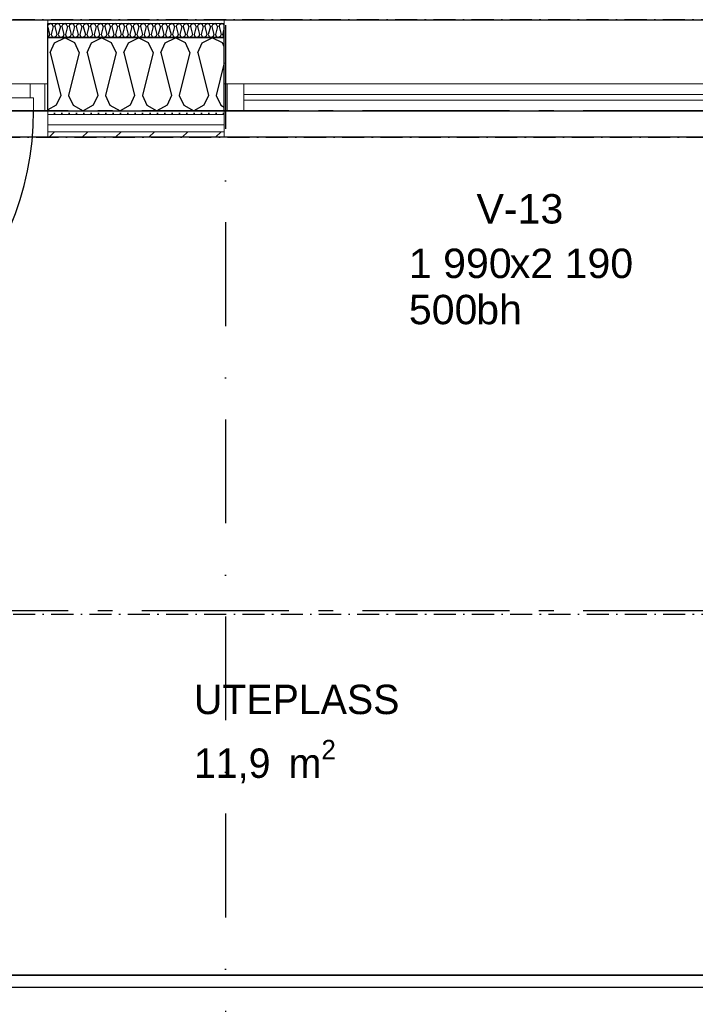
# Model space of a CAD drawing. Header units: millimetres. Extents: x -150 to 340931, y -1115 to 365939.
# Tile 22 of 253: x 282870 to 285166, y 346432 to 349781. Entities that reach past the tile are written whole.
import ezdxf
from ezdxf.enums import TextEntityAlignment as Align

# ---------------------------------------------------------------- set-up
doc = ezdxf.new("R2010")
doc.units = ezdxf.units.MM
doc.header["$LTSCALE"] = 0.5
doc.header["$MEASUREMENT"] = 0
for name, pattern in [('Akselinje', [1500, 1000, -200, 100, -200]), ('Over snittplan', [260, 150, -50, 10, -50]), ('PLINE', [0]), ('Prikk & stiplet', [1340.555525, 705.555534, -352.777767, 0, -282.222223])]:
    doc.linetypes.add(name, pattern=pattern)
for name, color, linetype in [('232- Ikke-bærende yttervegger (Skravur)(Nye konstruksjoner)', 7, 'Continuous'), ('232- Ikke-bærende yttervegger(Nye konstruksjoner)', 7, 'Continuous'), ('244- Vinduer_ dører_ foldevegger(Nye konstruksjoner)', 7, 'Continuous'), ('255- Gulvoverflate(Nye konstruksjoner)', 7, 'Continuous'), ('26-- Yttertak(Nye konstruksjoner)', 7, 'Continuous'), ('287- Andre rekkverk_ håndlister og fendere(Nye konstruksjoner)', 7, 'Continuous'), ('82-- Modullinjer(Nye konstruksjoner)', 7, 'Continuous'), ('842-M___1_50 Målsetting bygning', 7, 'Continuous'), ('842-M___1_50 Målsetting bygning(Nye konstruksjoner)', 7, 'Continuous'), ('852- Snittmarkør', 7, 'Continuous'), ('852- Teknisk_symbolsk informasjon_ bygning(Nye konstruksjoner)', 7, 'Continuous'), ('862- M___Nettoareal(Nye konstruksjoner)', 7, 'Continuous'), ('862- M___Nettoareal(Polylinje)(Nye konstruksjoner)', 7, 'Continuous'), ('862- M___Nettoareal(Tekst)(Nye konstruksjoner)', 7, 'Continuous')]:
    doc.layers.add(name, color=color, linetype=linetype)
for name, color, linetype, lineweight in [('234- Vinduer_ dører_ porter(Nye konstruksjoner)', 7, 'Continuous', 0), ('235- Utvendig kledning og overflate(Nye konstruksjoner)', 7, 'Continuous', 0), ('236- Innvendig kledning og overflate(Nye konstruksjoner)', 7, 'Continuous', 0)]:
    doc.layers.add(name, color=color, linetype=linetype, lineweight=lineweight)
doc.styles.add('GENERATED_STYLE_1', font='txt')
doc.styles.add('GENERATED_STYLE_3', font='arial.ttf')
doc.styles.add('GENERATED_STYLE_5', font='arial.ttf')
doc.dimstyles.new('GENERATED_STYLE__1', dxfattribs={"dimtxt": 100, "dimasz": 95, "dimexe": 0.18, "dimexo": 0.0625, "dimgap": 0, "dimtad": 1, "dimtih": 1, "dimtoh": 1, "dimdec": 0, "dimzin": 0, "dimdsep": 46, "dimtxsty": 'GENERATED_STYLE_3', "dimblk": 'ARROWHEAD_6', "dimblk1": 'ARROWHEAD_6', "dimblk2": 'ARROWHEAD_6', "dimcen": 0.09, "dimse1": 1, "dimse2": 1, "dimclrd": 256, "dimclre": 256, "dimclrt": 256, "dimadec": 1, "dimazin": 0, "dimtfac": 1, "dimtdec": 4, "dimtmove": 0, "dimatfit": 3, "dimfxl": 1, "dimtolj": 1, "dimtzin": 0, "dimarcsym": 0})
pattern_1 = [(0, (0, 0), (0, 43.30127), [0, -25]), (0, (12.5, 21.65), (0, 43.30127), [0, -25])]

# ---------------------------------------------------------------- blocks, each defined once
blk = doc.blocks.new('LEILIGHET 8__1', base_point=(283768.6, 348580.7))
at = {"layer": '862- M___Nettoareal(Polylinje)(Nye konstruksjoner)', "flags": 128}
blk.add_lwpolyline([(286041, 356380.7), (277911, 356380.7), (277911, 348080.7), (281226, 348080.7), (281226, 349780.7), (286041, 349780.7)], close=True, dxfattribs=at)
at = {"layer": '862- M___Nettoareal(Tekst)(Nye konstruksjoner)', "style": 'GENERATED_STYLE_1'}
for tag, p in [('DUMMY_861', (280015.2, 358168.6)), ('ROOM_NAME', (279278, 358118.8)), ('DUMMY_862', (279278, 357980.3))]:
    blk.add_attdef(tag, text='', height=100, dxfattribs=at).set_placement(p, align=Align.TOP_LEFT)
blk = doc.blocks.new('UTEPLASS__28', base_point=(283776.8, 347380.7))
at = {"layer": '862- M___Nettoareal(Polylinje)(Nye konstruksjoner)', "linetype": 'PLINE', "flags": 128}
blk.add_lwpolyline([(285803, 349380.7), (281626, 349380.7), (281626, 346530.7), (285803, 346530.7)], close=True, dxfattribs=at)
at = {"layer": '862- M___Nettoareal(Tekst)(Nye konstruksjoner)', "insert": (283461.9, 347331.4), "char_height": 100, "attachment_point": 1, "style": 'GENERATED_STYLE_1'}
blk.add_mtext('\\A1;{\\pql;\\pt0,2300;\\fAvenir Light|b0|i0|c0|p0;\\W1.000000;11,9\\fAvenir Light|b0|i0|c0|p0;\\W1.000000;\\A1{\\H.66x;\\S^  ;}\\fAvenir Light|b0|i0|c0|p0;\\W1.000000; m\\fAvenir Light|b0|i0|c0|p0;\\W1.000000;\\A1{\\H.66x;\\S2^  ;}}', dxfattribs=at)
at = {"layer": '862- M___Nettoareal(Tekst)(Nye konstruksjoner)', "style": 'GENERATED_STYLE_1'}
for tag, p in [('DUMMY_861', (284091.6, 347568.9)), ('ROOM_NAME', (283461.9, 347519.1)), ('DUMMY_862', (283461.9, 347380.7))]:
    blk.add_attdef(tag, text='', height=100, dxfattribs=at).set_placement(p, align=Align.TOP_LEFT)
blk = doc.blocks.new('*X172')
at = {"layer": '232- Ikke-bærende yttervegger (Skravur)(Nye konstruksjoner)', "linetype": 'PLINE'}
for p, q in [((282965, 349759.5), (282967.3, 349764.5)), ((282965, 349755.4), (282971.4, 349729.9)), ((282967.3, 349764.5), (282973.9, 349767.7)), ((282980.6, 349764.5), (282973.9, 349767.7)), ((282983.5, 349758), (282976.5, 349729.9)), ((282983.5, 349758), (282980.6, 349764.5)), ((282988.6, 349758), (282991.6, 349764.5)), ((282988.6, 349758), (282995.7, 349729.9)), ((282991.6, 349764.5), (282998.2, 349767.7)), ((283004.9, 349764.5), (282998.2, 349767.7)), ((283007.8, 349758), (283000.8, 349729.9)), ((283007.8, 349758), (283004.9, 349764.5)), ((283012.9, 349758), (283015.9, 349764.5)), ((283012.9, 349758), (283020, 349729.9)), ((283015.9, 349764.5), (283022.5, 349767.7)), ((283029.1, 349764.5), (283022.5, 349767.7)), ((283032.1, 349758), (283025.1, 349729.9)), ((283032.1, 349758), (283029.1, 349764.5)), ((283037.2, 349758), (283040.2, 349764.5)), ((283037.2, 349758), (283044.2, 349729.9)), ((283040.2, 349764.5), (283046.8, 349767.7)), ((283053.4, 349764.5), (283046.8, 349767.7)), ((283056.4, 349758), (283049.3, 349729.9)), ((283056.4, 349758), (283053.4, 349764.5)), ((283061.5, 349758), (283064.4, 349764.5)), ((283061.5, 349758), (283068.5, 349729.9)), ((283064.4, 349764.5), (283071.1, 349767.7)), ((283077.7, 349764.5), (283071.1, 349767.7)), ((283080.7, 349758), (283073.6, 349729.9)), ((283080.7, 349758), (283077.7, 349764.5)), ((283085.8, 349758), (283088.7, 349764.5)), ((283085.8, 349758), (283092.8, 349729.9)), ((283088.7, 349764.5), (283095.4, 349767.7)), ((283102, 349764.5), (283095.4, 349767.7)), ((283104.9, 349758), (283097.9, 349729.9)), ((283104.9, 349758), (283102, 349764.5)), ((283110, 349758), (283113, 349764.5)), ((283110, 349758), (283117.1, 349729.9)), ((283113, 349764.5), (283119.6, 349767.7)), ((283126.3, 349764.5), (283119.6, 349767.7)), ((283129.2, 349758), (283122.2, 349729.9)), ((283129.2, 349758), (283126.3, 349764.5)), ((283134.3, 349758), (283137.3, 349764.5)), ((283134.3, 349758), (283141.4, 349729.9)), ((283137.3, 349764.5), (283143.9, 349767.7)), ((283150.5, 349764.5), (283143.9, 349767.7)), ((283153.5, 349758), (283146.5, 349729.9)), ((283153.5, 349758), (283150.5, 349764.5)), ((283158.6, 349758), (283161.6, 349764.5)), ((283158.6, 349758), (283165.6, 349729.9)), ((283161.6, 349764.5), (283168.2, 349767.7)), ((283174.8, 349764.5), (283168.2, 349767.7)), ((283177.8, 349758), (283170.7, 349729.9)), ((283177.8, 349758), (283174.8, 349764.5)), ((283182.9, 349758), (283185.8, 349764.5)), ((283182.9, 349758), (283189.9, 349729.9)), ((283185.8, 349764.5), (283192.5, 349767.7)), ((283199.1, 349764.5), (283192.5, 349767.7)), ((283202.1, 349758), (283195, 349729.9)), ((283202.1, 349758), (283199.1, 349764.5)), ((283207.2, 349758), (283210.1, 349764.5)), ((283207.2, 349758), (283214.2, 349729.9)), ((283210.1, 349764.5), (283216.8, 349767.7)), ((283223.4, 349764.5), (283216.8, 349767.7)), ((283226.4, 349758), (283219.3, 349729.9)), ((283226.4, 349758), (283223.4, 349764.5)), ((283231.5, 349758), (283234.4, 349764.5)), ((283231.5, 349758), (283238.5, 349729.9)), ((283234.4, 349764.5), (283241, 349767.7)), ((283247.7, 349764.5), (283241, 349767.7)), ((283250.6, 349758), (283243.6, 349729.9)), ((283250.6, 349758), (283247.7, 349764.5)), ((283255.7, 349758), (283258.7, 349764.5)), ((283255.7, 349758), (283262.8, 349729.9)), ((283258.7, 349764.5), (283265.3, 349767.7)), ((283272, 349764.5), (283265.3, 349767.7)), ((283274.9, 349758), (283267.9, 349729.9)), ((283274.9, 349758), (283272, 349764.5)), ((283280, 349758), (283283, 349764.5)), ((283280, 349758), (283287.1, 349729.9)), ((283283, 349764.5), (283289.6, 349767.7)), ((283296.2, 349764.5), (283289.6, 349767.7)), ((283299.2, 349758), (283292.2, 349729.9)), ((283299.2, 349758), (283296.2, 349764.5)), ((283304.3, 349758), (283307.3, 349764.5)), ((283304.3, 349758), (283311.3, 349729.9)), ((283307.3, 349764.5), (283313.9, 349767.7)), ((283320.5, 349764.5), (283313.9, 349767.7)), ((283323.5, 349758), (283316.4, 349729.9)), ((283323.5, 349758), (283320.5, 349764.5)), ((283328.6, 349758), (283331.5, 349764.5)), ((283328.6, 349758), (283335.6, 349729.9)), ((283331.5, 349764.5), (283338.2, 349767.7)), ((283344.8, 349764.5), (283338.2, 349767.7)), ((283347.8, 349758), (283340.7, 349729.9)), ((283347.8, 349758), (283344.8, 349764.5)), ((283352.9, 349758), (283355.8, 349764.5)), ((283352.9, 349758), (283359.9, 349729.9)), ((283355.8, 349764.5), (283362.4, 349767.7)), ((283369.1, 349764.5), (283362.4, 349767.7)), ((283372, 349758), (283365, 349729.9)), ((283372, 349758), (283369.1, 349764.5)), ((283377.1, 349758), (283380.1, 349764.5)), ((283377.1, 349758), (283384.2, 349729.9)), ((283380.1, 349764.5), (283386.7, 349767.7)), ((283393.4, 349764.5), (283386.7, 349767.7)), ((283396.3, 349758), (283389.3, 349729.9)), ((283396.3, 349758), (283393.4, 349764.5)), ((283401.4, 349758), (283404.4, 349764.5)), ((283401.4, 349758), (283408.5, 349729.9)), ((283404.4, 349764.5), (283411, 349767.7)), ((283417.6, 349764.5), (283411, 349767.7)), ((283420.6, 349758), (283413.6, 349729.9)), ((283420.6, 349758), (283417.6, 349764.5)), ((283425.7, 349758), (283428.7, 349764.5)), ((283425.7, 349758), (283432.7, 349729.9)), ((283428.7, 349764.5), (283435.3, 349767.7)), ((283441.9, 349764.5), (283435.3, 349767.7)), ((283444.9, 349758), (283437.8, 349729.9)), ((283444.9, 349758), (283441.9, 349764.5)), ((283450, 349758), (283452.9, 349764.5)), ((283450, 349758), (283457, 349729.9)), ((283452.9, 349764.5), (283459.6, 349767.7)), ((283466.2, 349764.5), (283459.6, 349767.7)), ((283469.2, 349758), (283462.1, 349729.9)), ((283469.2, 349758), (283466.2, 349764.5)), ((283474.3, 349758), (283477.2, 349764.5)), ((283474.3, 349758), (283481.3, 349729.9)), ((283477.2, 349764.5), (283483.9, 349767.7)), ((283490.5, 349764.5), (283483.9, 349767.7)), ((283493.4, 349758), (283486.4, 349729.9)), ((283493.4, 349758), (283490.5, 349764.5)), ((283498.5, 349758), (283501.5, 349764.5)), ((283498.5, 349758), (283505.6, 349729.9)), ((283501.5, 349764.5), (283508.1, 349767.7)), ((283514.8, 349764.5), (283508.1, 349767.7)), ((283517.7, 349758), (283510.7, 349729.9)), ((283517.7, 349758), (283514.8, 349764.5)), ((283522.8, 349758), (283525.8, 349764.5)), ((283522.8, 349758), (283529.9, 349729.9)), ((283525.8, 349764.5), (283532.4, 349767.7)), ((283539, 349764.5), (283532.4, 349767.7)), ((283542, 349758), (283535, 349729.9)), ((283542, 349758), (283539, 349764.5)), ((283547.1, 349758), (283550.1, 349764.5)), ((283547.1, 349758), (283554.1, 349729.9)), ((283550.1, 349764.5), (283556.7, 349767.7)), ((283563.3, 349764.5), (283556.7, 349767.7)), ((283565, 349760.9), (283563.3, 349764.5)), ((282968.4, 349723.4), (282965, 349721.5)), ((282971.4, 349729.9), (282968.4, 349723.4)), ((282976.5, 349729.9), (282979.5, 349723.4)), ((282979.5, 349723.4), (282986.1, 349719.7)), ((282992.7, 349723.4), (282986.1, 349719.7)), ((282995.7, 349729.9), (282992.7, 349723.4)), ((283000.8, 349729.9), (283003.7, 349723.4)), ((283003.7, 349723.4), (283010.4, 349719.7)), ((283017, 349723.4), (283010.4, 349719.7)), ((283020, 349729.9), (283017, 349723.4)), ((283025.1, 349729.9), (283028, 349723.4)), ((283028, 349723.4), (283034.7, 349719.7)), ((283041.3, 349723.4), (283034.7, 349719.7)), ((283044.2, 349729.9), (283041.3, 349723.4)), ((283049.3, 349729.9), (283052.3, 349723.4)), ((283052.3, 349723.4), (283058.9, 349719.7)), ((283065.6, 349723.4), (283058.9, 349719.7)), ((283068.5, 349729.9), (283065.6, 349723.4)), ((283073.6, 349729.9), (283076.6, 349723.4)), ((283076.6, 349723.4), (283083.2, 349719.7)), ((283089.8, 349723.4), (283083.2, 349719.7)), ((283092.8, 349729.9), (283089.8, 349723.4)), ((283097.9, 349729.9), (283100.9, 349723.4)), ((283100.9, 349723.4), (283107.5, 349719.7)), ((283114.1, 349723.4), (283107.5, 349719.7)), ((283117.1, 349729.9), (283114.1, 349723.4)), ((283122.2, 349729.9), (283125.1, 349723.4)), ((283125.1, 349723.4), (283131.8, 349719.7)), ((283138.4, 349723.4), (283131.8, 349719.7)), ((283141.4, 349729.9), (283138.4, 349723.4)), ((283146.5, 349729.9), (283149.4, 349723.4)), ((283149.4, 349723.4), (283156.1, 349719.7)), ((283162.7, 349723.4), (283156.1, 349719.7)), ((283165.6, 349729.9), (283162.7, 349723.4)), ((283170.7, 349729.9), (283173.7, 349723.4)), ((283173.7, 349723.4), (283180.3, 349719.7)), ((283187, 349723.4), (283180.3, 349719.7)), ((283189.9, 349729.9), (283187, 349723.4)), ((283195, 349729.9), (283198, 349723.4)), ((283198, 349723.4), (283204.6, 349719.7)), ((283211.3, 349723.4), (283204.6, 349719.7)), ((283214.2, 349729.9), (283211.3, 349723.4)), ((283219.3, 349729.9), (283222.3, 349723.4)), ((283222.3, 349723.4), (283228.9, 349719.7)), ((283235.5, 349723.4), (283228.9, 349719.7)), ((283238.5, 349729.9), (283235.5, 349723.4)), ((283243.6, 349729.9), (283246.6, 349723.4)), ((283246.6, 349723.4), (283253.2, 349719.7)), ((283259.8, 349723.4), (283253.2, 349719.7)), ((283262.8, 349729.9), (283259.8, 349723.4)), ((283267.9, 349729.9), (283270.8, 349723.4)), ((283270.8, 349723.4), (283277.5, 349719.7)), ((283284.1, 349723.4), (283277.5, 349719.7)), ((283287.1, 349729.9), (283284.1, 349723.4)), ((283292.2, 349729.9), (283295.1, 349723.4)), ((283295.1, 349723.4), (283301.7, 349719.7)), ((283308.4, 349723.4), (283301.7, 349719.7)), ((283311.3, 349729.9), (283308.4, 349723.4)), ((283316.4, 349729.9), (283319.4, 349723.4)), ((283319.4, 349723.4), (283326, 349719.7)), ((283332.7, 349723.4), (283326, 349719.7)), ((283335.6, 349729.9), (283332.7, 349723.4)), ((283340.7, 349729.9), (283343.7, 349723.4)), ((283343.7, 349723.4), (283350.3, 349719.7)), ((283356.9, 349723.4), (283350.3, 349719.7)), ((283359.9, 349729.9), (283356.9, 349723.4)), ((283365, 349729.9), (283368, 349723.4)), ((283368, 349723.4), (283374.6, 349719.7)), ((283381.2, 349723.4), (283374.6, 349719.7)), ((283384.2, 349729.9), (283381.2, 349723.4)), ((283389.3, 349729.9), (283392.2, 349723.4)), ((283392.2, 349723.4), (283398.9, 349719.7)), ((283405.5, 349723.4), (283398.9, 349719.7)), ((283408.5, 349729.9), (283405.5, 349723.4)), ((283413.6, 349729.9), (283416.5, 349723.4)), ((283416.5, 349723.4), (283423.2, 349719.7)), ((283429.8, 349723.4), (283423.2, 349719.7)), ((283432.7, 349729.9), (283429.8, 349723.4)), ((283437.8, 349729.9), (283440.8, 349723.4)), ((283440.8, 349723.4), (283447.4, 349719.7)), ((283454.1, 349723.4), (283447.4, 349719.7)), ((283457, 349729.9), (283454.1, 349723.4)), ((283462.1, 349729.9), (283465.1, 349723.4)), ((283465.1, 349723.4), (283471.7, 349719.7)), ((283478.3, 349723.4), (283471.7, 349719.7)), ((283481.3, 349729.9), (283478.3, 349723.4)), ((283486.4, 349729.9), (283489.4, 349723.4)), ((283489.4, 349723.4), (283496, 349719.7)), ((283502.6, 349723.4), (283496, 349719.7)), ((283505.6, 349729.9), (283502.6, 349723.4)), ((283510.7, 349729.9), (283513.6, 349723.4)), ((283513.6, 349723.4), (283520.3, 349719.7)), ((283526.9, 349723.4), (283520.3, 349719.7)), ((283529.9, 349729.9), (283526.9, 349723.4)), ((283535, 349729.9), (283537.9, 349723.4)), ((283537.9, 349723.4), (283544.6, 349719.7)), ((283551.2, 349723.4), (283544.6, 349719.7)), ((283554.1, 349729.9), (283551.2, 349723.4)), ((283565, 349752.9), (283559.3, 349729.9)), ((283559.3, 349729.9), (283562.2, 349723.4)), ((283562.2, 349723.4), (283565, 349721.8))]:
    blk.add_line(p, q, dxfattribs=at)
blk = doc.blocks.new('*X175')
at = {"layer": '232- Ikke-bærende yttervegger (Skravur)(Nye konstruksjoner)', "linetype": 'PLINE'}
for p, q in [((282973, 349668.9), (282988.3, 349702.5)), ((282988.3, 349702.5), (283022.5, 349718.7)), ((283056.8, 349702.5), (283022.5, 349718.7)), ((283072.1, 349668.9), (283056.8, 349702.5)), ((283098.4, 349668.9), (283113.7, 349702.5)), ((283113.7, 349702.5), (283148, 349718.7)), ((283182.2, 349702.5), (283148, 349718.7)), ((283197.5, 349668.9), (283182.2, 349702.5)), ((283223.9, 349668.9), (283239.2, 349702.5)), ((283239.2, 349702.5), (283273.4, 349718.7)), ((283307.7, 349702.5), (283273.4, 349718.7)), ((283323, 349668.9), (283307.7, 349702.5)), ((283349.3, 349668.9), (283364.6, 349702.5)), ((283364.6, 349702.5), (283398.9, 349718.7)), ((283433.1, 349702.5), (283398.9, 349718.7)), ((283448.4, 349668.9), (283433.1, 349702.5)), ((283474.8, 349668.9), (283490.1, 349702.5)), ((283490.1, 349702.5), (283524.3, 349718.7)), ((283558.6, 349702.5), (283524.3, 349718.7)), ((283565, 349688.4), (283558.6, 349702.5)), ((282973, 349668.9), (283009.3, 349523.4)), ((283072.1, 349668.9), (283035.7, 349523.4)), ((283098.4, 349668.9), (283134.8, 349523.4)), ((283197.5, 349668.9), (283161.1, 349523.4)), ((283223.9, 349668.9), (283260.2, 349523.4)), ((283323, 349668.9), (283286.6, 349523.4)), ((283349.3, 349668.9), (283385.7, 349523.4)), ((283448.4, 349668.9), (283412, 349523.4)), ((283474.8, 349668.9), (283511.1, 349523.4)), ((283565, 349633.4), (283537.5, 349523.4)), ((283009.3, 349523.4), (282994, 349489.8)), ((283035.7, 349523.4), (283051, 349489.8)), ((283134.8, 349523.4), (283119.5, 349489.8)), ((283161.1, 349523.4), (283176.4, 349489.8)), ((283260.2, 349523.4), (283245, 349489.8)), ((283286.6, 349523.4), (283301.9, 349489.8)), ((283385.7, 349523.4), (283370.4, 349489.8)), ((283412, 349523.4), (283427.3, 349489.8)), ((283511.1, 349523.4), (283495.9, 349489.8)), ((283537.5, 349523.4), (283552.8, 349489.8)), ((282994, 349489.8), (282965, 349473.6)), ((283051, 349489.8), (283085.2, 349470.7)), ((283119.5, 349489.8), (283085.2, 349470.7)), ((283176.4, 349489.8), (283210.7, 349470.7)), ((283245, 349489.8), (283210.7, 349470.7)), ((283301.9, 349489.8), (283336.1, 349470.7)), ((283370.4, 349489.8), (283336.1, 349470.7)), ((283427.3, 349489.8), (283461.6, 349470.7)), ((283495.9, 349489.8), (283461.6, 349470.7)), ((283552.8, 349489.8), (283565, 349483))]:
    blk.add_line(p, q, dxfattribs=at)
blk = doc.blocks.new('Vindustempel[21]', base_point=(284570, 349780.7))
at = {"layer": '852- Teknisk_symbolsk informasjon_ bygning(Nye konstruksjoner)', "char_height": 100, "attachment_point": 1, "style": 'GENERATED_STYLE_3'}
for s, insert in [('\\A1;{\\pql;\\pt0,50;\\fArial|b0|i0|c0|p0;\\W1.000000;1\xa0990\\fArial|b0|i0|c0|p0;\\W1.000000;\\A1{\\H.66x;\\S^  ;}\\fArial|b0|i0|c0|p0;\\W1.000000;\\fArial|b0|i0|c0|p0;\\W1.000000;\\A1{\\H.66x;\\S^  ;}}', (284192.5, 349002.1)), ('\\A1;{\\pql;\\pt0,50;\\fArial|b0|i0|c0|p0;\\W1.000000;x2\xa0190\\fArial|b0|i0|c0|p0;\\W1.000000;\\A1{\\H.66x;\\S^  ;}\\fArial|b0|i0|c0|p0;\\W1.000000;\\fArial|b0|i0|c0|p0;\\W1.000000;\\A1{\\H.66x;\\S^  ;}}', (284535.7, 349002.1)), ('\\A1;{\\pql;\\pt0,50;\\fArial|b0|i0|c0|p0;\\W1.000000;500\\fArial|b0|i0|c0|p0;\\W1.000000;\\A1{\\H.66x;\\S^  ;}\\fArial|b0|i0|c0|p0;\\W1.000000;\\fArial|b0|i0|c0|p0;\\W1.000000;\\A1{\\H.66x;\\S^  ;}}', (284192.5, 348845))]:
    blk.add_mtext(s, dxfattribs=dict(at, insert=insert))
at = {"layer": '852- Teknisk_symbolsk informasjon_ bygning(Nye konstruksjoner)', "style": 'GENERATED_STYLE_3'}
blk.add_attdef('AC_WIDO_ID', text='', height=100, dxfattribs=at).set_placement((284570, 349057.5), align=Align.BOTTOM_CENTER)
for tag, p in [('DUMMY_233', (284116.3, 349025)), ('DUMMY_235', (284116.3, 348867.8))]:
    blk.add_attdef(tag, text='', height=100, dxfattribs=at).set_placement(p, align=Align.TOP_RIGHT)
for tag, p in [('DUMMY_234', (284947.5, 349025)), ('strSillSuffix', (284421.3, 348845))]:
    blk.add_attdef(tag, text='', height=100, dxfattribs=at).set_placement(p, align=Align.TOP_LEFT)
blk = doc.blocks.new('Vindu[15]')
at = {"layer": '234- Vinduer_ dører_ porter(Nye konstruksjoner)', "linetype": 'PLINE'}
for p, q in [((285575, 349780.7), (283565, 349780.7)), ((283565, 349562.7), (283575, 349562.7)), ((283575, 349562.7), (283631, 349562.7)), ((283575, 349562.7), (283575, 349470.7)), ((283631, 349562.7), (283631, 349470.7)), ((283631, 349562.7), (285509, 349562.7)), ((285509, 349470.7), (285509, 349562.7)), ((285509, 349562.7), (285565, 349562.7)), ((285565, 349562.7), (285575, 349562.7)), ((285565, 349562.7), (285565, 349470.7)), ((283631, 349526.7), (285509, 349526.7)), ((285509, 349506.7), (283631, 349506.7)), ((283575, 349470.7), (283565, 349470.7)), ((283631, 349470.7), (283575, 349470.7)), ((285509, 349470.7), (283631, 349470.7)), ((285565, 349470.7), (285509, 349470.7)), ((285575, 349470.7), (285565, 349470.7)), ((285575, 349380.7), (283565, 349380.7))]:
    blk.add_line(p, q, dxfattribs=at)
at = {"layer": '235- Utvendig kledning og overflate(Nye konstruksjoner)', "linetype": 'PLINE'}
for p, q in [((283565, 349458.7), (283565, 349470.7)), ((283565, 349422.7), (283565, 349458.7)), ((285575, 349458.7), (285575, 349470.7)), ((285575, 349422.7), (285575, 349458.7)), ((283565, 349399.7), (283565, 349422.7)), ((285575, 349399.7), (285575, 349422.7)), ((283565, 349380.7), (283565, 349399.7)), ((285575, 349380.7), (285575, 349399.7))]:
    blk.add_line(p, q, dxfattribs=at)
at = {"layer": '236- Innvendig kledning og overflate(Nye konstruksjoner)', "linetype": 'PLINE'}
for p, q in [((283565, 349767.7), (283565, 349780.7)), ((285575, 349767.7), (285575, 349780.7)), ((283565, 349718.7), (283565, 349719.7)), ((285575, 349718.7), (285575, 349719.7))]:
    blk.add_line(p, q, dxfattribs=at)
at = {"layer": '244- Vinduer_ dører_ foldevegger(Nye konstruksjoner)', "linetype": 'PLINE'}
for p, q in [((283565, 349719.7), (283565, 349767.7)), ((285575, 349719.7), (285575, 349767.7)), ((283565, 349562.7), (283565, 349718.7)), ((285575, 349562.7), (285575, 349718.7)), ((283565, 349470.7), (283565, 349562.7)), ((283565, 349470.7), (283565, 349562.7)), ((285575, 349470.7), (285575, 349562.7)), ((285575, 349470.7), (285575, 349562.7))]:
    blk.add_line(p, q, dxfattribs=at)
at = {"layer": '852- Teknisk_symbolsk informasjon_ bygning(Nye konstruksjoner)'}
ref = blk.add_blockref('Vindustempel[21]', (284570, 349780.7), dxfattribs=at)
ref.add_attrib('AC_WIDO_ID', 'V-13', dxfattribs={"color": 7, "height": 100, "style": 'GENERATED_STYLE_3'}).set_placement((284570, 349057.5), align=Align.BOTTOM_CENTER)
ref.add_attrib('strSillSuffix', 'bh', dxfattribs={"color": 7, "height": 100, "style": 'GENERATED_STYLE_3'}).set_placement((284421.3, 348845), align=Align.TOP_LEFT)
blk = doc.blocks.new('Dørstempel[22]', base_point=(282410, 349780.7))
at = {"layer": '852- Teknisk_symbolsk informasjon_ bygning(Nye konstruksjoner)', "char_height": 100, "attachment_point": 1, "style": 'GENERATED_STYLE_3'}
for s, insert in [('\\A1;{\\pql;\\pt0,50;\\fArial|b0|i0|c0|p0;\\W1.000000;1\xa0090\\fArial|b0|i0|c0|p0;\\W1.000000;\\A1{\\H.66x;\\S^  ;}\\fArial|b0|i0|c0|p0;\\W1.000000;\\fArial|b0|i0|c0|p0;\\W1.000000;\\A1{\\H.66x;\\S^  ;}}', (282032.5, 349002.6)), ('\\A1;{\\pql;\\pt0,50;\\fArial|b0|i0|c0|p0;\\W1.000000;x2\xa0690\\fArial|b0|i0|c0|p0;\\W1.000000;\\A1{\\H.66x;\\S^  ;}\\fArial|b0|i0|c0|p0;\\W1.000000;\\fArial|b0|i0|c0|p0;\\W1.000000;\\A1{\\H.66x;\\S^  ;}}', (282375.7, 349002.6))]:
    blk.add_mtext(s, dxfattribs=dict(at, insert=insert))
at = {"layer": '852- Teknisk_symbolsk informasjon_ bygning(Nye konstruksjoner)', "style": 'GENERATED_STYLE_3'}
blk.add_attdef('AC_WIDO_ID', text='', height=100, dxfattribs=at).set_placement((282410, 349058), align=Align.BOTTOM_CENTER)
for tag, p in [('DUMMY_228', (281956.3, 349025.5)), ('DUMMY_230', (281956.3, 348868.3)), ('DUMMY_232', (281956.3, 348711.2))]:
    blk.add_attdef(tag, text='', height=100, dxfattribs=at).set_placement(p, align=Align.TOP_RIGHT)
for tag, p in [('DUMMY_229', (282787.5, 349025.5)), ('DUMMY_231', (282032.5, 348868.3)), ('DUMMY_233', (282032.5, 348711.2))]:
    blk.add_attdef(tag, text='', height=100, dxfattribs=at).set_placement(p, align=Align.TOP_LEFT)
blk = doc.blocks.new('Dør[4]')
at = {"layer": '234- Vinduer_ dører_ porter(Nye konstruksjoner)', "linetype": 'PLINE'}
for p, q in [((282965, 349780.7), (281855, 349780.7)), ((281865, 349562.7), (281855, 349562.7)), ((281855, 349470.7), (281855, 349562.7)), ((281865, 349562.7), (281865, 349470.7)), ((281915, 349562.7), (281865, 349562.7)), ((281915, 349562.7), (282905, 349562.7)), ((281915, 349514.7), (281915, 349562.7)), ((282905, 349562.7), (282905, 349514.7)), ((282955, 349562.7), (282905, 349562.7)), ((282955, 349562.7), (282965, 349562.7)), ((282955, 349470.7), (282955, 349562.7)), ((282965, 349470.7), (282965, 349562.7)), ((281903, 349470.7), (281903, 349514.7)), ((281903, 349514.7), (281915, 349514.7)), ((282905, 349514.7), (281915, 349514.7)), ((282905, 349514.7), (282917, 349514.7)), ((282917, 349514.7), (282917, 349470.7)), ((281865, 349470.7), (281855, 349470.7)), ((281865, 349470.7), (281903, 349470.7)), ((281903, 349370.7), (281903, 349470.7)), ((281903, 349470.7), (281947, 349470.7)), ((281947, 349470.7), (281947, 349370.7)), ((282917, 349470.7), (282955, 349470.7)), ((282955, 349470.7), (282965, 349470.7)), ((282965, 349380.7), (281855, 349380.7)), ((281947, 349370.7), (281903, 349370.7)), ((281925, 348556.7), (281925, 349370.7)), ((281903, 348456.7), (281903, 348556.7)), ((281903, 348556.7), (281947, 348556.7)), ((281947, 348556.7), (281947, 348456.7)), ((281947, 348456.7), (281903, 348456.7))]:
    blk.add_line(p, q, dxfattribs=at)
at = {"layer": '234- Vinduer_ dører_ porter(Nye konstruksjoner)', "linetype": 'PLINE', "flags": 128}
for points in [[(281903, 348556.7), (281903, 349370.7), (281925, 349370.7), (281925, 348556.7)], [(281925, 348556.7), (281925, 349370.7), (281947, 349370.7), (281947, 348556.7)]]:
    blk.add_lwpolyline(points, close=True, dxfattribs=at)
at = {"layer": '235- Utvendig kledning og overflate(Nye konstruksjoner)', "linetype": 'PLINE'}
for p, q in [((281855, 349458.7), (281855, 349470.7)), ((281855, 349422.7), (281855, 349458.7)), ((282965, 349458.7), (282965, 349470.7)), ((282965, 349422.7), (282965, 349458.7)), ((281855, 349399.7), (281855, 349422.7)), ((282965, 349399.7), (282965, 349422.7)), ((281855, 349380.7), (281855, 349399.7)), ((282965, 349380.7), (282965, 349399.7))]:
    blk.add_line(p, q, dxfattribs=at)
at = {"layer": '236- Innvendig kledning og overflate(Nye konstruksjoner)', "linetype": 'PLINE'}
for p, q in [((281855, 349767.7), (281855, 349780.7)), ((282965, 349767.7), (282965, 349780.7)), ((281855, 349718.7), (281855, 349719.7)), ((282965, 349718.7), (282965, 349719.7))]:
    blk.add_line(p, q, dxfattribs=at)
at = {"layer": '244- Vinduer_ dører_ foldevegger(Nye konstruksjoner)', "linetype": 'PLINE'}
for p, q in [((281855, 349719.7), (281855, 349767.7)), ((282965, 349719.7), (282965, 349767.7)), ((281855, 349562.7), (281855, 349718.7)), ((282965, 349562.7), (282965, 349718.7)), ((281855, 349470.7), (281855, 349562.7)), ((281855, 349470.7), (281855, 349562.7)), ((282965, 349470.7), (282965, 349562.7)), ((282965, 349470.7), (282965, 349562.7))]:
    blk.add_line(p, q, dxfattribs=at)
blk.add_arc((281903, 349470.7), 1014, 270, 0, dxfattribs=at)
at = {"layer": '852- Teknisk_symbolsk informasjon_ bygning(Nye konstruksjoner)'}
ref = blk.add_blockref('Dørstempel[22]', (282410, 349780.7), dxfattribs=at)
ref.add_attrib('AC_WIDO_ID', 'YD-03-2', dxfattribs={"color": 7, "height": 100, "style": 'GENERATED_STYLE_3'}).set_placement((282410, 349058), align=Align.BOTTOM_CENTER)
blk = doc.blocks.new('Standard grid marker[80]', base_point=(305734.8, 347770.7))
at = {"layer": '82-- Modullinjer(Nye konstruksjoner)', "linetype": 'Akselinje'}
blk.add_line((305534.8, 347770.7), (271734.8, 347770.7), dxfattribs=at)
at = {"layer": '82-- Modullinjer(Nye konstruksjoner)', "style": 'GENERATED_STYLE_5'}
for tag, p in [('AC_MarkerText_1_1', (271409.8, 347824.4)), ('AC_MarkerText_1_0', (305859.8, 347824.4))]:
    blk.add_attdef(tag, text='', height=100, rotation=360, dxfattribs=at).set_placement(p, align=Align.TOP_CENTER)
blk = doc.blocks.new('Standard grid marker[90]', base_point=(305734.8, 349470.7))
at = {"layer": '82-- Modullinjer(Nye konstruksjoner)', "linetype": 'Akselinje'}
blk.add_line((305534.8, 349470.7), (271734.8, 349470.7), dxfattribs=at)
at = {"layer": '82-- Modullinjer(Nye konstruksjoner)', "style": 'GENERATED_STYLE_5'}
for tag, p in [('AC_MarkerText_1_1', (271409.8, 349524.4)), ('AC_MarkerText_1_0', (305859.8, 349524.4))]:
    blk.add_attdef(tag, text='', height=100, rotation=360, dxfattribs=at).set_placement(p, align=Align.TOP_CENTER)
blk = doc.blocks.new('*D774')
at = {"layer": '842-M___1_50 Målsetting bygning(Nye konstruksjoner)', "linetype": 'PLINE'}
for p, q in [((276294.5, 363585.1), (276294.5, 363772.6)), ((335668.8, 363585.1), (335668.8, 363772.6)), ((276344.5, 363728.9), (276244.5, 363628.9)), ((335618.8, 363628.9), (335718.8, 363728.9)), ((276219.5, 363678.9), (276294.5, 363678.9)), ((276294.5, 363678.9), (335668.8, 363678.9)), ((335668.8, 363678.9), (335743.8, 363678.9))]:
    blk.add_line(p, q, dxfattribs=at)
at = {"layer": '842-M___1_50 Målsetting bygning(Nye konstruksjoner)', "insert": (305772, 363698.9), "char_height": 100, "attachment_point": 7, "style": 'GENERATED_STYLE_3'}
blk.add_mtext('\\A1;{\\pql;\\fArial|b0|i0|c0|p0;\\W1.000000;59\xa0374}', dxfattribs=at)
blk = doc.blocks.new('ARROWHEAD_6')
at = {"linetype": 'Continuous'}
for p, q in [((-0.5, -0.5), (0.5, 0.5)), ((0, 0), (-1, 0))]:
    blk.add_line(p, q, dxfattribs=at)
blk = doc.blocks.new('*D889')
at = {"layer": '842-M___1_50 Målsetting bygning', "linetype": 'PLINE'}
for p, q in [((281855, 342391.1), (281855, 342578.6)), ((282965, 342391.1), (282965, 342578.6)), ((281905, 342534.9), (281805, 342434.9)), ((283015, 342534.9), (282915, 342434.9)), ((281855, 342484.9), (282965, 342484.9))]:
    blk.add_line(p, q, dxfattribs=at)
at = {"layer": '842-M___1_50 Målsetting bygning', "char_height": 100, "attachment_point": 7, "style": 'GENERATED_STYLE_3'}
for s, insert in [('\\A1;{\\pql;\\fArial|b0|i0|c0|p0;\\W1.000000;1\xa0110}', (282243.5, 342504.9)), ('\\A1;{\\pql;\\fArial|b0|i0|c0|p0;\\W1.000000;2\xa0710}', (282238.4, 342364.9))]:
    blk.add_mtext(s, dxfattribs=dict(at, insert=insert))
blk = doc.blocks.new('*D890')
at = {"layer": '842-M___1_50 Målsetting bygning', "linetype": 'PLINE'}
for p, q in [((282965, 342391.1), (282965, 342578.6)), ((283565, 342391.1), (283565, 342578.6)), ((283015, 342534.9), (282915, 342434.9)), ((283615, 342534.9), (283515, 342434.9)), ((282965, 342484.9), (283565, 342484.9))]:
    blk.add_line(p, q, dxfattribs=at)
at = {"layer": '842-M___1_50 Målsetting bygning', "insert": (283150.6, 342504.9), "char_height": 100, "attachment_point": 7, "style": 'GENERATED_STYLE_3'}
blk.add_mtext('\\A1;{\\pql;\\fArial|b0|i0|c0|p0;\\W1.000000;600}', dxfattribs=at)
blk = doc.blocks.new('*D891')
at = {"layer": '842-M___1_50 Målsetting bygning', "linetype": 'PLINE'}
for p, q in [((283565, 342391.1), (283565, 342578.6)), ((285575, 342391.1), (285575, 342578.6)), ((283615, 342534.9), (283515, 342434.9)), ((285625, 342534.9), (285525, 342434.9)), ((283565, 342484.9), (285575, 342484.9))]:
    blk.add_line(p, q, dxfattribs=at)
at = {"layer": '842-M___1_50 Målsetting bygning', "char_height": 100, "attachment_point": 7, "style": 'GENERATED_STYLE_3'}
for s, insert in [('\\A1;{\\pql;\\fArial|b0|i0|c0|p0;\\W1.000000;2\xa0010}', (284398.4, 342504.9)), ('\\A1;{\\pql;\\fArial|b0|i0|c0|p0;\\W1.000000;2\xa0210}', (284398.4, 342364.9))]:
    blk.add_mtext(s, dxfattribs=dict(at, insert=insert))

msp = doc.modelspace()

# ---------------------------------------------------------------- hatches: boundary and pattern name
at = {"layer": '232- Ikke-bærende yttervegger (Skravur)(Nye konstruksjoner)', "linetype": 'Continuous'}
h = msp.add_hatch(dxfattribs=at)
h.set_pattern_fill('Prikker_tett', color=256, style=0, pattern_type=2)
h.set_pattern_definition(pattern_1)
h.paths.add_polyline_path([(282965, 349780.7), (282965, 349767.7), (283565, 349767.7), (283565, 349780.7)])
msp.add_hatch(color=256, dxfattribs=at).paths.add_polyline_path([(282965, 349718.7), (283565, 349718.7), (283565, 349719.7), (282965, 349719.7)])
h = msp.add_hatch(dxfattribs=at)
h.set_pattern_fill('Prikker_tett', color=256, style=0, pattern_type=2)
h.set_pattern_definition(pattern_1)
h.paths.add_polyline_path([(282965, 349458.7), (283565, 349458.7), (283565, 349470.7), (282965, 349470.7)])
h = msp.add_hatch(dxfattribs=at)
h.set_pattern_fill('Skrålinjer_2', color=256, style=0, pattern_type=2)
h.set_pattern_definition([(45, (0, 0), (-56.568542, 56.568542), [80, 0])])
h.paths.add_polyline_path([(283565, 349399.7), (282965, 349399.7), (282965, 349380.7), (283565, 349380.7)])

# ---------------------------------------------------------------- linework, layer by layer
at = {"layer": '232- Ikke-bærende yttervegger(Nye konstruksjoner)', "linetype": 'PLINE'}
for p, q in [((282965, 349719.7), (282965, 349767.7)), ((283565, 349719.7), (283565, 349767.7)), ((283565, 349719.7), (282965, 349719.7)), ((283565, 349718.7), (282965, 349718.7)), ((282965, 349562.7), (282965, 349718.7)), ((283565, 349562.7), (283565, 349718.7)), ((282965, 349470.7), (282965, 349562.7)), ((283565, 349470.7), (283565, 349562.7)), ((282965, 349470.7), (283565, 349470.7))]:
    msp.add_line(p, q, dxfattribs=at)
at = {"layer": '232- Ikke-bærende yttervegger(Nye konstruksjoner)', "linetype": 'Over snittplan', "flags": 128}
for points in [[(286041, 349780.7), (281239, 349780.7)], [(281626, 349380.7), (285803, 349380.7)]]:
    msp.add_lwpolyline(points, dxfattribs=at)
at = {"layer": '235- Utvendig kledning og overflate(Nye konstruksjoner)', "linetype": 'PLINE'}
for p, q in [((282965, 349458.7), (282965, 349470.7)), ((282965, 349458.7), (283565, 349458.7)), ((282965, 349422.7), (282965, 349458.7)), ((283565, 349458.7), (283565, 349470.7)), ((283565, 349422.7), (283565, 349458.7)), ((282965, 349422.7), (283565, 349422.7)), ((282965, 349399.7), (282965, 349422.7)), ((283565, 349399.7), (283565, 349422.7)), ((282965, 349399.7), (283565, 349399.7)), ((282965, 349380.7), (282965, 349399.7)), ((283565, 349380.7), (283565, 349399.7))]:
    msp.add_line(p, q, dxfattribs=at)
at = {"layer": '235- Utvendig kledning og overflate(Nye konstruksjoner)', "linetype": 'PLINE', "flags": 128}
msp.add_lwpolyline([(282965, 349380.7), (283565, 349380.7)], dxfattribs=at)
at = {"layer": '236- Innvendig kledning og overflate(Nye konstruksjoner)', "linetype": 'PLINE'}
for p, q in [((282965, 349767.7), (282965, 349780.7)), ((283565, 349767.7), (282965, 349767.7)), ((283565, 349767.7), (283565, 349780.7)), ((282965, 349718.7), (282965, 349719.7)), ((283565, 349718.7), (283565, 349719.7))]:
    msp.add_line(p, q, dxfattribs=at)
at = {"layer": '236- Innvendig kledning og overflate(Nye konstruksjoner)', "linetype": 'PLINE', "flags": 128}
msp.add_lwpolyline([(283565, 349780.7), (282965, 349780.7)], dxfattribs=at)
at = {"layer": '255- Gulvoverflate(Nye konstruksjoner)', "linetype": 'PLINE', "flags": 128}
for points in [[(277601, 356690.6), (277601, 347770.7), (281536, 347770.7), (281536, 349470.7), (285893, 349470.7), (285893, 347770.7), (289886, 347770.7), (289886, 349470.7), (294243, 349470.7), (294243, 347770.7), (298236, 347770.7), (298236, 349470.7), (303051, 349470.7), (303051, 356690.6)], [(285803, 349380.7), (281626, 349380.7), (281626, 346530.7), (285803, 346530.7)]]:
    msp.add_lwpolyline(points, close=True, dxfattribs=at)
at = {"layer": '26-- Yttertak(Nye konstruksjoner)', "linetype": 'Over snittplan', "flags": 128}
msp.add_lwpolyline([(285803, 349380.7), (281626, 349380.7), (281626, 347758.7), (285803, 347758.7)], close=True, dxfattribs=at)
at = {"layer": '287- Andre rekkverk_ håndlister og fendere(Nye konstruksjoner)', "linetype": 'PLINE'}
for p, q in [((285803, 346530.7), (281626, 346530.7)), ((281586, 346490.7), (285843, 346490.7))]:
    msp.add_line(p, q, dxfattribs=at)
at = {"layer": '852- Snittmarkør', "linetype": 'Prikk & stiplet'}
msp.add_line((283569.4, 365180.7), (283569.4, 341280.7), dxfattribs=at)

# ---------------------------------------------------------------- block references
at = {"layer": '232- Ikke-bærende yttervegger(Nye konstruksjoner)'}
for name in ['*X172', '*X175']:
    msp.add_blockref(name, (0, 0), dxfattribs=at)
at = {"layer": '244- Vinduer_ dører_ foldevegger(Nye konstruksjoner)', "linetype": 'PLINE'}
for name in ['Dør[4]', 'Vindu[15]']:
    msp.add_blockref(name, (0, 0), dxfattribs=at)
at = {"layer": '82-- Modullinjer(Nye konstruksjoner)', "linetype": 'PLINE'}
for name, p in [('Standard grid marker[90]', (305734.8, 349470.7)), ('Standard grid marker[80]', (305734.8, 347770.7))]:
    msp.add_blockref(name, p, dxfattribs=at)
at = {"layer": '862- M___Nettoareal(Nye konstruksjoner)', "linetype": 'Continuous'}
msp.add_blockref('LEILIGHET 8__1', (283768.6, 348580.7), dxfattribs=at)
ref = msp.add_blockref('UTEPLASS__28', (283776.8, 347380.7), dxfattribs=at)
ref.add_attrib('ROOM_NAME', 'UTEPLASS', dxfattribs={"layer": '862- M___Nettoareal(Tekst)(Nye konstruksjoner)', "color": 7, "height": 100, "style": 'GENERATED_STYLE_1'}).set_placement((283461.9, 347519.1), align=Align.TOP_LEFT)

# ---------------------------------------------------------------- dimensions: what is measured, and where the dimension line sits
at = {"layer": '842-M___1_50 Målsetting bygning', "linetype": 'Continuous'}
for base, p1, p2, picture, middle in [((282965, 342484.9), (281855, 349780.7), (282965, 349780.7), '*D889', (282415, 342554.9)), ((283565, 342484.9), (282965, 349780.7), (283565, 349380.7), '*D890', (283264.8, 342554.9)), ((285575, 342484.9), (283565, 349380.7), (285575, 349380.7), '*D891', (284570, 342554.9))]:
    dim = msp.add_linear_dim(base=base, p1=p1, p2=p2, dimstyle='GENERATED_STYLE__1', dxfattribs=at)
    dim.commit()
    dim.dimension.update_dxf_attribs({"geometry": picture, "text_midpoint": middle, "dimtype": 160})
at = {"layer": '842-M___1_50 Målsetting bygning(Nye konstruksjoner)', "linetype": 'Continuous'}
dim = msp.add_linear_dim(base=(335668.8, 363678.9), p1=(276294.5, 358685.2), p2=(335668.8, 339845.1), dimstyle='GENERATED_STYLE__1', dxfattribs=at)
dim.commit()
dim.dimension.update_dxf_attribs({"geometry": '*D774', "text_midpoint": (305981.5, 363748.9), "dimtype": 160})

doc.saveas('drawing.dxf')
